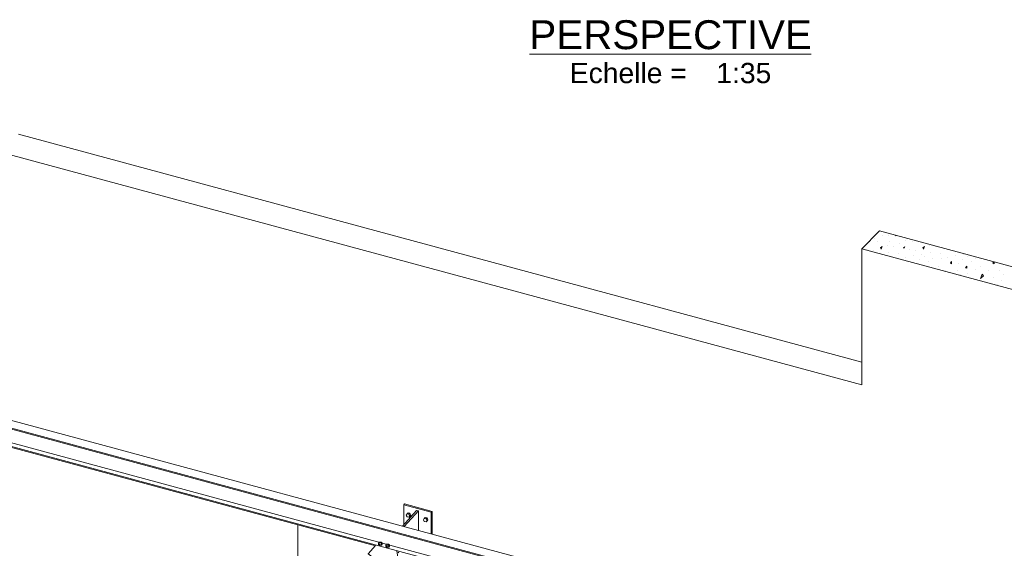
# Model space of a CAD drawing. Header units: millimetres. Extents: x 3 to 1173, y 5 to 825.
# Tile 13 of 22: x 801 to 945, y 349 to 426. Entities that reach past the tile are written whole.
import ezdxf

# ---------------------------------------------------------------- set-up
doc = ezdxf.new("R2010")
doc.units = ezdxf.units.MM
for name, color, linetype, lineweight in [('Autre type objet', 1, 'Continuous', 0), ('Boulon', 7, 'Continuous', 0), ('Classe 1', 7, 'Continuous', 0), ('Classe 2', 1, 'Continuous', 0)]:
    doc.layers.add(name, color=color, linetype=linetype, lineweight=lineweight)
doc.styles.add('TECHNICBOLD_BOLD_ITALIC', font='ARIAL.TTF')

# ---------------------------------------------------------------- blocks, each defined once
blk = doc.blocks.new('*A24')
at = {"layer": 'Classe 1', "linetype": 'Continuous', "lineweight": 0}
for p, q in [((926.27, 394.27), (926.27, 394.27)), ((927.39, 394.65), (927.39, 394.65)), ((928.33, 394.59), (928.33, 394.59)), ((929.39, 394.59), (929.42, 394.68)), ((929.48, 394.66), (929.39, 394.59)), ((925.58, 393.71), (925.58, 393.71)), ((926.7, 393.84), (926.7, 393.84)), ((927.39, 393.03), (927.14, 392.84)), ((927.14, 392.84), (927.27, 392.65)), ((927.27, 392.65), (927.39, 393.03)), ((928.14, 393.21), (928.14, 393.21)), ((928.51, 393.78), (928.51, 393.78)), ((929.01, 392.96), (929.01, 392.96)), ((930.01, 393.53), (930.01, 393.53)), ((930.76, 392.96), (930.57, 392.9)), ((930.57, 392.9), (930.64, 392.78)), ((930.64, 392.78), (930.76, 392.96)), ((930.82, 393.9), (930.82, 393.9)), ((931.82, 393.71), (931.82, 393.71)), ((933.63, 393.03), (933.38, 392.84)), ((933.38, 392.84), (933.51, 392.65)), ((933.51, 392.65), (933.63, 393.03)), ((934.38, 393.21), (934.38, 393.21)), ((935.26, 392.96), (935.26, 392.96)), ((925.2, 392.53), (925.2, 392.53)), ((926.08, 392.46), (926.08, 392.46)), ((928.33, 392.09), (928.33, 392.09)), ((929.76, 392.03), (929.76, 392.03)), ((929.89, 391.22), (929.89, 391.22)), ((930.82, 391.4), (930.82, 391.4)), ((931.45, 392.53), (931.45, 392.53)), ((932.01, 391.71), (932.01, 391.71)), ((932.32, 392.46), (932.32, 392.46)), ((933.2, 391.9), (933.2, 391.9)), ((933.7, 391.59), (933.7, 391.59)), ((934.57, 392.09), (934.57, 392.09)), ((934.88, 391.34), (934.88, 391.34)), ((936.01, 392.03), (936.01, 392.03)), ((936.13, 391.22), (936.13, 391.22)), ((937.07, 391.4), (937.07, 391.4)), ((938.26, 391.71), (938.26, 391.71)), ((939.44, 391.9), (939.44, 391.9)), ((939.94, 391.59), (939.94, 391.59)), ((941.13, 391.34), (941.13, 391.34)), ((931.39, 390.84), (931.36, 390.81)), ((931.39, 390.8), (931.39, 390.84)), ((932.95, 391.15), (932.95, 391.15)), ((934.26, 390.9), (934.26, 390.9)), ((935.63, 390.15), (935.63, 390.15)), ((937.63, 390.84), (937.44, 390.65)), ((937.44, 390.65), (937.63, 390.47)), ((937.63, 390.47), (937.63, 390.84)), ((938.69, 390.47), (938.69, 390.47)), ((939.19, 391.15), (939.19, 391.15)), ((939.88, 390.15), (939.69, 389.9)), ((939.69, 389.9), (939.88, 389.84)), ((939.88, 389.84), (939.88, 390.15)), ((940.5, 390.9), (940.5, 390.9)), ((941.88, 390.15), (941.88, 390.15)), ((943.82, 390.79), (943.69, 390.65)), ((943.69, 390.65), (943.88, 390.47)), ((943.88, 390.47), (943.88, 390.77)), ((944.94, 390.47), (944.94, 390.47)), ((936.76, 389.53), (936.76, 389.53)), ((938.44, 389.53), (938.44, 389.53)), ((938.94, 388.97), (938.94, 388.97)), ((940, 389.03), (940, 389.03)), ((940.82, 388.34), (940.82, 388.34)), ((941.13, 389.65), (941.13, 389.65)), ((941.88, 388.34), (942.13, 388.97)), ((942.31, 388.72), (941.88, 388.34)), ((942.13, 388.97), (942.31, 388.72)), ((943, 389.53), (943, 389.53)), ((943.81, 388.47), (943.81, 388.47)), ((944.69, 389.53), (944.69, 389.53)), ((945.19, 388.97), (945.19, 388.97)), ((943.31, 387.66), (943.31, 387.66)), ((944.31, 387.47), (944.31, 387.47)), ((945, 388.03), (945, 388.03))]:
    blk.add_line(p, q, dxfattribs=at)
blk = doc.blocks.new('*A421')
at = {"layer": 'Classe 2', "linetype": 'Continuous', "lineweight": 0}
for p, q in [((755.25, 378.21), (1015, 308.07)), ((756.1, 379.13), (1015.53, 309.07)), ((755.26, 378.06), (1014.93, 307.94)), ((755.33, 375.52), (1013.75, 305.73)), ((755.34, 375.37), (852.84, 349.04)), ((755.72, 375.94), (1014, 306.2))]:
    blk.add_line(p, q, dxfattribs=at)
blk = doc.blocks.new('*A444')
at = {"layer": 'Classe 1', "linetype": 'Continuous', "lineweight": 0}
for p, q in [((800.33, 409.53), (924.4, 376.02)), ((797.69, 406.9), (924.4, 372.68)), ((924.4, 392.69), (927.04, 395.32)), ((954.01, 388.04), (927.04, 395.32)), ((924.4, 372.68), (924.4, 392.69)), ((924.4, 392.69), (951.37, 385.41)), ((841.43, 336.5), (841.43, 352.12))]:
    blk.add_line(p, q, dxfattribs=at)
blk = doc.blocks.new('*A463')
at = {"layer": 'Autre type objet', "linetype": 'Continuous', "lineweight": 0}
blk.add_line((875.5, 421.3), (916.96, 421.3), dxfattribs=at)
at = {"layer": 'Autre type objet', "style": 'TECHNICBOLD_BOLD_ITALIC'}
for s, height, p in [('PERSPECTIVE', 4.25, (875.5, 422.05)), ('Echelle =', 2.975, (881.45, 417.05)), ('1:35', 2.975, (903.01, 417.05))]:
    blk.add_text(s, height=height, dxfattribs=at).set_placement(p)
blk = doc.blocks.new('*A478')
at = {"layer": 'Classe 2', "linetype": 'Continuous', "lineweight": 0}
for p, q in [((856.81, 351.93), (858.91, 354.23)), ((859.17, 354.16), (857.07, 351.87)), ((858.91, 354.23), (859.17, 354.16)), ((859.17, 351.3), (859.17, 354.16)), ((856.19, 347.97), (856.31, 348.1))]:
    blk.add_line(p, q, dxfattribs=at)
blk = doc.blocks.new('*A479')
at = {"layer": 'Classe 2', "linetype": 'Continuous', "lineweight": 0}
for p, q in [((857.01, 355.05), (857.14, 355.18)), ((857.01, 352.15), (857.01, 355.05)), ((861.07, 353.96), (857.01, 355.05)), ((857.14, 355.18), (861.2, 354.09)), ((861.2, 354.09), (861.07, 353.96)), ((861.07, 350.78), (861.07, 353.96)), ((861.2, 350.75), (861.2, 354.09))]:
    blk.add_line(p, q, dxfattribs=at)
blk = doc.blocks.new('*A489')
at = {"layer": 'Boulon', "linetype": 'Continuous', "lineweight": 0}
for p, q in [((857.37, 353.55), (857.5, 353.74)), ((857.5, 353.3), (857.37, 353.55)), ((857.64, 353.88), (857.5, 353.74)), ((857.5, 353.74), (857.76, 353.67)), ((857.9, 353.81), (857.64, 353.88)), ((857.9, 353.81), (857.76, 353.67)), ((857.76, 353.67), (857.89, 353.41)), ((858.04, 353.55), (857.89, 353.41)), ((858.04, 353.55), (857.9, 353.81)), ((858.04, 353.55), (857.9, 353.37)), ((857.76, 353.23), (857.5, 353.3)), ((857.89, 353.41), (857.76, 353.23)), ((857.9, 353.37), (857.76, 353.23)), ((859.9, 352.87), (860.03, 353.05)), ((860.03, 352.61), (859.9, 352.87)), ((860.17, 353.19), (860.03, 353.05)), ((860.03, 353.05), (860.3, 352.98)), ((860.3, 352.54), (860.03, 352.61)), ((860.44, 353.12), (860.17, 353.19)), ((860.44, 353.12), (860.3, 352.98)), ((860.3, 352.98), (860.43, 352.73)), ((860.43, 352.73), (860.3, 352.54)), ((860.44, 352.68), (860.3, 352.54)), ((860.57, 352.87), (860.43, 352.73)), ((860.57, 352.87), (860.44, 353.12)), ((860.57, 352.87), (860.44, 352.68))]:
    blk.add_line(p, q, dxfattribs=at)
blk = doc.blocks.new('*A492')
at = {"layer": 'Boulon', "linetype": 'Continuous', "lineweight": 0}
for p, q in [((853.3, 349.42), (853.43, 349.56)), ((853.3, 349.24), (853.3, 349.42)), ((853.45, 349.29), (853.3, 349.42)), ((853.3, 349.24), (853.45, 349.11)), ((853.43, 349.56), (853.71, 349.57)), ((853.73, 349.3), (853.45, 349.29)), ((853.45, 349.11), (853.45, 349.29)), ((853.71, 349.57), (853.86, 349.44)), ((853.86, 349.44), (853.73, 349.3)), ((853.73, 349.12), (853.73, 349.3)), ((853.73, 349.12), (853.86, 349.26)), ((853.86, 349.26), (853.86, 349.44)), ((854.36, 349.13), (854.49, 349.27)), ((854.49, 349.27), (854.77, 349.28)), ((854.77, 349.28), (854.92, 349.15)), ((853.45, 349.11), (853.73, 349.12)), ((854.37, 348.95), (854.36, 349.13)), ((854.51, 349), (854.36, 349.13)), ((854.37, 348.95), (854.52, 348.82)), ((854.79, 349.01), (854.51, 349)), ((854.52, 348.82), (854.51, 349)), ((854.52, 348.82), (854.8, 348.84)), ((854.92, 349.15), (854.79, 349.01)), ((854.8, 348.84), (854.79, 349.01)), ((854.8, 348.84), (854.93, 348.98)), ((854.93, 348.98), (854.92, 349.15))]:
    blk.add_line(p, q, dxfattribs=at)
blk = doc.blocks.new('*A493')
at = {"layer": 'Classe 2', "linetype": 'Continuous', "lineweight": 0}
for p, q in [((851.77, 347.87), (852.88, 349.08)), ((851.77, 347.81), (851.77, 347.87)), ((855.02, 345.45), (851.77, 347.87)), ((856.42, 345.64), (856.02, 348.24)), ((853.32, 346.6), (855.02, 345.33)), ((855.02, 345.45), (855.1, 345.47)), ((855.02, 345.33), (855.02, 345.45)), ((855.02, 345.33), (855.15, 345.35)), ((856.25, 345.62), (856.42, 345.64)), ((856.3, 345.51), (856.42, 345.52)), ((856.42, 345.52), (856.42, 345.64))]:
    blk.add_line(p, q, dxfattribs=at)

msp = doc.modelspace()

# ---------------------------------------------------------------- block references
at = {"lineweight": 0}
for name in ['*A444', '*A24', '*A463', '*A421', '*A479', '*A478', '*A489', '*A492', '*A493']:
    msp.add_blockref(name, (0, 0), dxfattribs=at)

doc.saveas('drawing.dxf')
